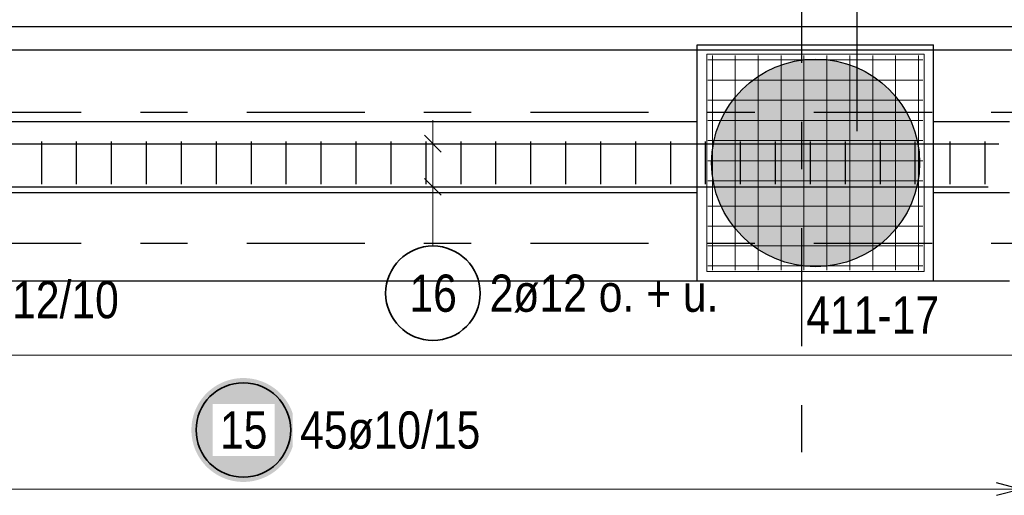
# Model space of a CAD drawing. Header units: millimetres. Extents: x -1.9 to 32.6, y 0 to 21.
# Tile 44 of 59: x 18.1 to 20.1, y 10.3 to 11.3. Entities that reach past the tile are written whole.
import ezdxf

# ---------------------------------------------------------------- set-up
doc = ezdxf.new("R2010")
doc.units = ezdxf.units.MM
doc.linetypes.add('DASHDOTX2', pattern=[2, 1, -0.5, 0, -0.5])
doc.layers.add('Achsen', color=7, linetype='Continuous', lineweight=20)
doc.layers.add('nplo Bewehrung', color=7, linetype='Continuous', lineweight=20)
doc.styles.add('Arial Narrow', font='ARIALN.TTF')

msp = doc.modelspace()

# ---------------------------------------------------------------- hatches: boundary and pattern name
at = {"lineweight": 13, "true_color": 0xd7ffd7}
msp.add_hatch(color=254, dxfattribs=at).paths.add_polyline_path([(19.954865, 11.007545), (19.954845, 11.010512), (19.954785, 11.013477), (19.954685, 11.016442), (19.954545, 11.019405), (19.954365, 11.022366), (19.954145, 11.025324), (19.953886, 11.028279), (19.953586, 11.03123), (19.953247, 11.034177), (19.952868, 11.037119), (19.952449, 11.040055), (19.951991, 11.042986), (19.951494, 11.04591), (19.950957, 11.048828), (19.950381, 11.051737), (19.949765, 11.054639), (19.949111, 11.057532), (19.948417, 11.060416), (19.947685, 11.063291), (19.946914, 11.066155), (19.946105, 11.069009), (19.945257, 11.071851), (19.94437, 11.074682), (19.943446, 11.077501), (19.942484, 11.080307), (19.941484, 11.083099), (19.940447, 11.085878), (19.939372, 11.088643), (19.93826, 11.091393), (19.937111, 11.094128), (19.935925, 11.096847), (19.934703, 11.099549), (19.933444, 11.102236), (19.932149, 11.104904), (19.930819, 11.107555), (19.929453, 11.110188), (19.928051, 11.112803), (19.926614, 11.115398), (19.925143, 11.117973), (19.923637, 11.120529), (19.922096, 11.123064), (19.920522, 11.125578), (19.918913, 11.12807), (19.917271, 11.13054), (19.915597, 11.132989), (19.913889, 11.135414), (19.912149, 11.137816), (19.910376, 11.140195), (19.908572, 11.142549), (19.906736, 11.144879), (19.904868, 11.147184), (19.90297, 11.149463), (19.901041, 11.151717), (19.899082, 11.153944), (19.897094, 11.156145), (19.895075, 11.158319), (19.893028, 11.160465), (19.890952, 11.162584), (19.888847, 11.164674), (19.886715, 11.166736), (19.884555, 11.168769), (19.882367, 11.170772), (19.880153, 11.172746), (19.877912, 11.17469), (19.875646, 11.176604), (19.873354, 11.178486), (19.871036, 11.180338), (19.868694, 11.182158), (19.866328, 11.183947), (19.863937, 11.185703), (19.861524, 11.187427), (19.859087, 11.189119), (19.856627, 11.190777), (19.854146, 11.192402), (19.851643, 11.193994), (19.849118, 11.195551), (19.846573, 11.197075), (19.844007, 11.198563), (19.841422, 11.200018), (19.838817, 11.201437), (19.836194, 11.202821), (19.833552, 11.204169), (19.830891, 11.205482), (19.828214, 11.206759), (19.82552, 11.207999), (19.822809, 11.209203), (19.820082, 11.210371), (19.817339, 11.211501), (19.814582, 11.212595), (19.81181, 11.213651), (19.809024, 11.214669), (19.806225, 11.215651), (19.803412, 11.216594), (19.800588, 11.217499), (19.797751, 11.218366), (19.794903, 11.219195), (19.792044, 11.219985), (19.789174, 11.220737), (19.786295, 11.221449), (19.783406, 11.222123), (19.780509, 11.222758), (19.777603, 11.223354), (19.774689, 11.223911), (19.771768, 11.224428), (19.768841, 11.224906), (19.765907, 11.225344), (19.762968, 11.225743), (19.760023, 11.226102), (19.757074, 11.226421), (19.754121, 11.226701), (19.751165, 11.226941), (19.748205, 11.227141), (19.745243, 11.2273), (19.742279, 11.22742), (19.739314, 11.2275), (19.736348, 11.22754), (19.733382, 11.22754), (19.730416, 11.2275), (19.72745, 11.22742), (19.724487, 11.2273), (19.721525, 11.227141), (19.718565, 11.226941), (19.715608, 11.226701), (19.712655, 11.226421), (19.709706, 11.226102), (19.706762, 11.225743), (19.703822, 11.225344), (19.700889, 11.224906), (19.697961, 11.224428), (19.69504, 11.223911), (19.692127, 11.223354), (19.689221, 11.222758), (19.686323, 11.222123), (19.683435, 11.221449), (19.680555, 11.220737), (19.677686, 11.219985), (19.674827, 11.219195), (19.671979, 11.218366), (19.669142, 11.217499), (19.666317, 11.216594), (19.663505, 11.215651), (19.660705, 11.214669), (19.65792, 11.213651), (19.655148, 11.212595), (19.65239, 11.211501), (19.649648, 11.210371), (19.646921, 11.209203), (19.64421, 11.207999), (19.641516, 11.206759), (19.638838, 11.205482), (19.636178, 11.204169), (19.633536, 11.202821), (19.630912, 11.201437), (19.628308, 11.200018), (19.625722, 11.198563), (19.623157, 11.197075), (19.620611, 11.195551), (19.618087, 11.193994), (19.615584, 11.192402), (19.613102, 11.190777), (19.610643, 11.189119), (19.608206, 11.187427), (19.605792, 11.185703), (19.603402, 11.183947), (19.601035, 11.182158), (19.598693, 11.180338), (19.596376, 11.178486), (19.594084, 11.176604), (19.591817, 11.17469), (19.589577, 11.172746), (19.587362, 11.170772), (19.585175, 11.168769), (19.583015, 11.166736), (19.580882, 11.164674), (19.578778, 11.162584), (19.576702, 11.160465), (19.574654, 11.158319), (19.572636, 11.156145), (19.570647, 11.153944), (19.568688, 11.151717), (19.566759, 11.149463), (19.564861, 11.147184), (19.562994, 11.144879), (19.561158, 11.142549), (19.559354, 11.140195), (19.557581, 11.137816), (19.555841, 11.135414), (19.554133, 11.132989), (19.552458, 11.13054), (19.550816, 11.12807), (19.549208, 11.125578), (19.547634, 11.123064), (19.546093, 11.120529), (19.544587, 11.117973), (19.543115, 11.115398), (19.541679, 11.112803), (19.540277, 11.110188), (19.538911, 11.107555), (19.53758, 11.104904), (19.536285, 11.102236), (19.535027, 11.099549), (19.533804, 11.096847), (19.532619, 11.094128), (19.53147, 11.091393), (19.530358, 11.088643), (19.529283, 11.085878), (19.528245, 11.083099), (19.527245, 11.080307), (19.526283, 11.077501), (19.525359, 11.074682), (19.524473, 11.071851), (19.523625, 11.069009), (19.522816, 11.066155), (19.522045, 11.063291), (19.521312, 11.060416), (19.520619, 11.057532), (19.519964, 11.054639), (19.519349, 11.051737), (19.518773, 11.048828), (19.518236, 11.04591), (19.517738, 11.042986), (19.51728, 11.040055), (19.516862, 11.037119), (19.516483, 11.034177), (19.516143, 11.03123), (19.515844, 11.028279), (19.515584, 11.025324), (19.515365, 11.022366), (19.515185, 11.019405), (19.515045, 11.016442), (19.514945, 11.013477), (19.514885, 11.010512), (19.514865, 11.007545), (19.514885, 11.004579), (19.514945, 11.001613), (19.515045, 10.998649), (19.515185, 10.995686), (19.515365, 10.992725), (19.515584, 10.989767), (19.515844, 10.986812), (19.516143, 10.983861), (19.516483, 10.980914), (19.516862, 10.977972), (19.51728, 10.975035), (19.517738, 10.972105), (19.518236, 10.96918), (19.518773, 10.966263), (19.519349, 10.963353), (19.519964, 10.960452), (19.520619, 10.957559), (19.521312, 10.954674), (19.522045, 10.9518), (19.522816, 10.948936), (19.523625, 10.946082), (19.524473, 10.943239), (19.525359, 10.940409), (19.526283, 10.93759), (19.527245, 10.934784), (19.528245, 10.931991), (19.529283, 10.929212), (19.530358, 10.926448), (19.53147, 10.923698), (19.532619, 10.920963), (19.533804, 10.918244), (19.535027, 10.915541), (19.536285, 10.912855), (19.53758, 10.910186), (19.538911, 10.907535), (19.540277, 10.904902), (19.541679, 10.902288), (19.543115, 10.899693), (19.544587, 10.897118), (19.546093, 10.894562), (19.547634, 10.892027), (19.549208, 10.889513), (19.550816, 10.887021), (19.552458, 10.88455), (19.554133, 10.882102), (19.555841, 10.879677), (19.557581, 10.877275), (19.559354, 10.874896), (19.561158, 10.872542), (19.562994, 10.870212), (19.564861, 10.867907), (19.566759, 10.865628), (19.568688, 10.863374), (19.570647, 10.861147), (19.572636, 10.858946), (19.574654, 10.856772), (19.576702, 10.854626), (19.578778, 10.852507), (19.580882, 10.850417), (19.583015, 10.848355), (19.585175, 10.846322), (19.587362, 10.844318), (19.589577, 10.842345), (19.591817, 10.840401), (19.594084, 10.838487), (19.596376, 10.836604), (19.598693, 10.834753), (19.601035, 10.832932), (19.603402, 10.831144), (19.605792, 10.829387), (19.608206, 10.827663), (19.610643, 10.825972), (19.613102, 10.824314), (19.615584, 10.822689), (19.618087, 10.821097), (19.620611, 10.81954), (19.623157, 10.818016), (19.625722, 10.816527), (19.628308, 10.815073), (19.630912, 10.813654), (19.633536, 10.81227), (19.636178, 10.810922), (19.638838, 10.809609), (19.641516, 10.808332), (19.64421, 10.807092), (19.646921, 10.805888), (19.649648, 10.80472), (19.65239, 10.80359), (19.655148, 10.802496), (19.65792, 10.80144), (19.660705, 10.800421), (19.663505, 10.79944), (19.666317, 10.798497), (19.669142, 10.797592), (19.671979, 10.796725), (19.674827, 10.795896), (19.677686, 10.795106), (19.680555, 10.794354), (19.683435, 10.793641), (19.686323, 10.792967), (19.689221, 10.792332), (19.692127, 10.791737), (19.69504, 10.79118), (19.697961, 10.790663), (19.700889, 10.790185), (19.703822, 10.789746), (19.706762, 10.789348), (19.709706, 10.788989), (19.712655, 10.788669), (19.715608, 10.78839), (19.718565, 10.78815), (19.721525, 10.78795), (19.724487, 10.78779), (19.72745, 10.78767), (19.730416, 10.78759), (19.733382, 10.78755), (19.736348, 10.78755), (19.739314, 10.78759), (19.742279, 10.78767), (19.745243, 10.78779), (19.748205, 10.78795), (19.751165, 10.78815), (19.754121, 10.78839), (19.757074, 10.788669), (19.760023, 10.788989), (19.762968, 10.789348), (19.765907, 10.789746), (19.768841, 10.790185), (19.771768, 10.790663), (19.774689, 10.79118), (19.777603, 10.791737), (19.780509, 10.792332), (19.783406, 10.792967), (19.786295, 10.793641), (19.789174, 10.794354), (19.792044, 10.795106), (19.794903, 10.795896), (19.797751, 10.796725), (19.800588, 10.797592), (19.803412, 10.798497), (19.806225, 10.79944), (19.809024, 10.800421), (19.81181, 10.80144), (19.814582, 10.802496), (19.817339, 10.80359), (19.820082, 10.80472), (19.822809, 10.805888), (19.82552, 10.807092), (19.828214, 10.808332), (19.830891, 10.809609), (19.833552, 10.810922), (19.836194, 10.81227), (19.838817, 10.813654), (19.841422, 10.815073), (19.844007, 10.816527), (19.846573, 10.818016), (19.849118, 10.81954), (19.851643, 10.821097), (19.854146, 10.822689), (19.856627, 10.824314), (19.859087, 10.825972), (19.861524, 10.827663), (19.863937, 10.829387), (19.866328, 10.831144), (19.868694, 10.832932), (19.871036, 10.834753), (19.873354, 10.836604), (19.875646, 10.838487), (19.877912, 10.840401), (19.880153, 10.842345), (19.882367, 10.844318), (19.884555, 10.846322), (19.886715, 10.848355), (19.888847, 10.850417), (19.890952, 10.852507), (19.893028, 10.854626), (19.895075, 10.856772), (19.897094, 10.858946), (19.899082, 10.861147), (19.901041, 10.863374), (19.90297, 10.865628), (19.904868, 10.867907), (19.906736, 10.870212), (19.908572, 10.872542), (19.910376, 10.874896), (19.912149, 10.877275), (19.913889, 10.879677), (19.915597, 10.882102), (19.917271, 10.88455), (19.918913, 10.887021), (19.920522, 10.889513), (19.922096, 10.892027), (19.923637, 10.894562), (19.925143, 10.897118), (19.926614, 10.899693), (19.928051, 10.902288), (19.929453, 10.904902), (19.930819, 10.907535), (19.932149, 10.910186), (19.933444, 10.912855), (19.934703, 10.915541), (19.935925, 10.918244), (19.937111, 10.920963), (19.93826, 10.923698), (19.939372, 10.926448), (19.940447, 10.929212), (19.941484, 10.931991), (19.942484, 10.934784), (19.943446, 10.93759), (19.94437, 10.940409), (19.945257, 10.943239), (19.946105, 10.946082), (19.946914, 10.948936), (19.947685, 10.9518), (19.948417, 10.954674), (19.949111, 10.957559), (19.949765, 10.960452), (19.950381, 10.963353), (19.950957, 10.966263), (19.951494, 10.96918), (19.951991, 10.972105), (19.952449, 10.975035), (19.952868, 10.977972), (19.953247, 10.980914), (19.953586, 10.983861), (19.953886, 10.986812), (19.954145, 10.989767), (19.954365, 10.992725), (19.954545, 10.995686), (19.954685, 10.998649), (19.954785, 11.001613), (19.954845, 11.004579)])
at = {"layer": 'Achsen', "lineweight": 25, "true_color": 0xffffff}
msp.add_hatch(color=7, dxfattribs=at).paths.add_polyline_path([(18.634423, 10.441799), (18.634356, 10.445638), (18.634155, 10.449473), (18.633821, 10.453298), (18.633353, 10.457108), (18.632752, 10.460901), (18.632019, 10.46467), (18.631156, 10.468411), (18.630162, 10.47212), (18.629039, 10.475791), (18.627789, 10.479422), (18.626413, 10.483006), (18.624913, 10.48654), (18.623291, 10.49002), (18.621547, 10.493441), (18.619686, 10.496799), (18.617708, 10.500091), (18.615617, 10.503311), (18.613415, 10.506456), (18.611104, 10.509522), (18.608688, 10.512506), (18.606169, 10.515404), (18.603551, 10.518212), (18.600836, 10.520927), (18.598028, 10.523545), (18.59513, 10.526064), (18.592146, 10.528481), (18.58908, 10.530791), (18.585934, 10.532994), (18.582714, 10.535085), (18.579423, 10.537062), (18.576065, 10.538924), (18.572644, 10.540667), (18.569164, 10.542289), (18.56563, 10.54379), (18.562045, 10.545166), (18.558415, 10.546416), (18.554743, 10.547538), (18.551035, 10.548532), (18.547293, 10.549396), (18.543524, 10.550128), (18.539732, 10.550729), (18.535921, 10.551197), (18.532096, 10.551531), (18.528262, 10.551732), (18.524423, 10.551799), (18.520584, 10.551732), (18.51675, 10.551531), (18.512925, 10.551197), (18.509114, 10.550729), (18.505322, 10.550128), (18.501553, 10.549396), (18.497812, 10.548532), (18.494103, 10.547538), (18.490431, 10.546416), (18.486801, 10.545166), (18.483216, 10.54379), (18.479682, 10.542289), (18.476202, 10.540667), (18.472781, 10.538924), (18.469423, 10.537062), (18.466132, 10.535085), (18.462912, 10.532994), (18.459767, 10.530791), (18.4567, 10.528481), (18.453717, 10.526064), (18.450819, 10.523545), (18.448011, 10.520927), (18.445296, 10.518212), (18.442677, 10.515404), (18.440158, 10.512506), (18.437742, 10.509522), (18.435431, 10.506456), (18.433229, 10.503311), (18.431138, 10.500091), (18.42916, 10.496799), (18.427299, 10.493441), (18.425556, 10.49002), (18.423933, 10.48654), (18.422433, 10.483006), (18.421057, 10.479422), (18.419807, 10.475791), (18.418684, 10.47212), (18.417691, 10.468411), (18.416827, 10.46467), (18.416094, 10.460901), (18.415494, 10.457108), (18.415026, 10.453298), (18.414691, 10.449473), (18.41449, 10.445638), (18.414423, 10.441799), (18.41449, 10.43796), (18.414691, 10.434126), (18.415026, 10.430301), (18.415494, 10.42649), (18.416094, 10.422698), (18.416827, 10.418929), (18.417691, 10.415188), (18.418684, 10.411479), (18.419807, 10.407808), (18.421057, 10.404177), (18.422433, 10.400593), (18.423933, 10.397058), (18.425556, 10.393579), (18.427299, 10.390158), (18.42916, 10.386799), (18.431138, 10.383508), (18.433229, 10.380288), (18.435431, 10.377143), (18.437742, 10.374077), (18.440158, 10.371093), (18.442677, 10.368195), (18.445296, 10.365387), (18.448011, 10.362672), (18.450819, 10.360053), (18.453717, 10.357535), (18.4567, 10.355118), (18.459767, 10.352808), (18.462912, 10.350605), (18.466132, 10.348514), (18.469423, 10.346537), (18.472781, 10.344675), (18.476202, 10.342932), (18.479682, 10.341309), (18.483216, 10.339809), (18.486801, 10.338433), (18.490431, 10.337183), (18.494103, 10.336061), (18.497812, 10.335067), (18.501553, 10.334203), (18.505322, 10.333471), (18.509114, 10.33287), (18.512925, 10.332402), (18.51675, 10.332067), (18.520584, 10.331866), (18.524423, 10.331799), (18.528262, 10.331866), (18.532096, 10.332067), (18.535921, 10.332402), (18.539732, 10.33287), (18.543524, 10.333471), (18.547293, 10.334203), (18.551035, 10.335067), (18.554743, 10.336061), (18.558415, 10.337183), (18.562045, 10.338433), (18.56563, 10.339809), (18.569164, 10.341309), (18.572644, 10.342932), (18.576065, 10.344675), (18.579423, 10.346537), (18.582714, 10.348514), (18.585934, 10.350605), (18.58908, 10.352808), (18.592146, 10.355118), (18.59513, 10.357535), (18.598028, 10.360053), (18.600836, 10.362672), (18.603551, 10.365387), (18.606169, 10.368195), (18.608688, 10.371093), (18.611104, 10.374077), (18.613415, 10.377143), (18.615617, 10.380288), (18.617708, 10.383508), (18.619686, 10.386799), (18.621547, 10.390158), (18.623291, 10.393579), (18.624913, 10.397058), (18.626413, 10.400593), (18.627789, 10.404177), (18.629039, 10.407808), (18.630162, 10.411479), (18.631156, 10.415188), (18.632019, 10.418929), (18.632752, 10.422698), (18.633353, 10.42649), (18.633821, 10.430301), (18.634155, 10.434126)])

# ---------------------------------------------------------------- linework, layer by layer
at = {"color": 3, "linetype": 'Continuous', "lineweight": 25, "ltscale": 2}
for p, q in [((19.822736, 11.075044), (19.822736, 14.170042)), ((15.172461, 11.29633), (20.564961, 11.29633)), ((15.172461, 11.246759), (20.564961, 11.246759))]:
    msp.add_line(p, q, dxfattribs=at)
at = {"color": 3, "linetype": 'Continuous', "lineweight": 25}
for p, q in [((19.484478, 10.757545), (19.484478, 11.257545)), ((19.484478, 11.257545), (19.984478, 11.257545)), ((19.984478, 10.757545), (19.984478, 11.257545)), ((17.654603, 11.095045), (19.484478, 11.095045)), ((19.984158, 10.945045), (19.984158, 11.095045)), ((19.984158, 11.095045), (20.145049, 11.095045)), ((17.654603, 10.945045), (19.484478, 10.945045)), ((19.984158, 10.945045), (20.145049, 10.945045)), ((19.484478, 10.757545), (19.984478, 10.757545)), ((19.984478, 10.757545), (20.145049, 10.757545))]:
    msp.add_line(p, q, dxfattribs=at)
at = {"color": 5, "linetype": 'Continuous', "lineweight": 18, "ltscale": 2}
msp.add_line((20.617049, 10.600424), (15.076161, 10.600424), dxfattribs=at)
at = {"layer": 'Achsen', "color": 3, "linetype": 'DASHDOTX2', "lineweight": 25, "ltscale": 0.25}
for p, q in [((19.704965, 19.869562), (19.704965, 10.31573)), ((14.331419, 11.115042), (22.983912, 11.115042)), ((14.331419, 10.837542), (22.983912, 10.837542))]:
    msp.add_line(p, q, dxfattribs=at)
at = {"layer": 'Achsen', "color": 5, "linetype": 'Continuous', "lineweight": 18, "ltscale": 2}
for p, q in [((18.925284, 10.907028), (18.925284, 11.098221)), ((18.850284, 11.048221), (19.000284, 11.048221)), ((18.850284, 10.957028), (19.000284, 10.957028)), ((18.925284, 10.831558), (18.925284, 10.907028)), ((20.167549, 10.316799), (16.914961, 10.316799))]:
    msp.add_line(p, q, dxfattribs=at)
at = {"layer": 'Achsen', "color": 3, "linetype": 'Continuous', "lineweight": 25, "ltscale": 2}
for p, q in [((18.907606, 11.065898), (18.942962, 11.030543)), ((15.122328, 11.048221), (20.122328, 11.048221)), ((18.09772, 10.962544), (18.09772, 11.052544)), ((18.171643, 10.962544), (18.171643, 11.052544)), ((18.245565, 10.962544), (18.245565, 11.052544)), ((18.319488, 10.962544), (18.319488, 11.052544)), ((18.39341, 10.962544), (18.39341, 11.052544)), ((18.467333, 10.962544), (18.467333, 11.052544)), ((18.541255, 10.962544), (18.541255, 11.052544)), ((18.615178, 10.962544), (18.615178, 11.052544)), ((18.6891, 10.962544), (18.6891, 11.052544)), ((18.763022, 10.962544), (18.763022, 11.052544)), ((18.836945, 10.962544), (18.836945, 11.052544)), ((18.910867, 10.962544), (18.910867, 11.052544)), ((18.98479, 10.962544), (18.98479, 11.052544)), ((19.058712, 10.962544), (19.058712, 11.052544)), ((19.132635, 10.962544), (19.132635, 11.052544)), ((19.206557, 10.962544), (19.206557, 11.052544)), ((19.28048, 10.962544), (19.28048, 11.052544)), ((19.354402, 10.962544), (19.354402, 11.052544)), ((19.428325, 10.962544), (19.428325, 11.052544)), ((19.502247, 10.962544), (19.502247, 11.052544)), ((19.576169, 10.962544), (19.576169, 11.052544)), ((19.650092, 10.962544), (19.650092, 11.052544)), ((19.724014, 10.962544), (19.724014, 11.052544)), ((19.797937, 10.962544), (19.797937, 11.052544)), ((19.871859, 10.962544), (19.871859, 11.052544)), ((19.945782, 10.962544), (19.945782, 11.052544)), ((20.019704, 10.962544), (20.019704, 11.052544)), ((20.093627, 10.962544), (20.093627, 11.052544)), ((15.099654, 10.957028), (20.099654, 10.957028)), ((18.907606, 10.974705), (18.942962, 10.93935)), ((20.167549, 10.316799), (20.117549, 10.330197)), ((20.117549, 10.303402), (20.167549, 10.316799))]:
    msp.add_line(p, q, dxfattribs=at)
at = {"layer": 'Achsen', "color": 2, "linetype": 'Continuous', "lineweight": 35, "ltscale": 2}
for centre in [(18.925284, 10.731558), (18.524423, 10.441799)]:
    msp.add_circle(centre, 0.1, dxfattribs=at)
at = {"layer": 'nplo Bewehrung', "color": 9, "linetype": 'Continuous', "lineweight": 0, "ltscale": 2}
for p, q in [((19.964478, 11.237545), (19.504478, 11.237545)), ((19.504478, 11.237545), (19.504478, 10.777545)), ((19.516478, 10.780047), (19.516478, 11.235047)), ((19.564923, 10.780047), (19.564923, 11.235047)), ((19.613367, 10.780047), (19.613367, 11.235047)), ((19.661812, 10.780047), (19.661812, 11.235047)), ((19.710256, 10.780047), (19.710256, 11.235047)), ((19.758701, 10.780047), (19.758701, 11.235047)), ((19.807145, 10.780047), (19.807145, 11.235047)), ((19.85559, 10.780047), (19.85559, 11.235047)), ((19.904034, 10.780047), (19.904034, 11.235047)), ((19.952478, 10.780047), (19.952478, 11.235047)), ((19.964478, 10.777545), (19.964478, 11.237545)), ((19.506978, 11.225545), (19.961978, 11.225545)), ((19.506978, 11.182879), (19.961978, 11.182879)), ((19.506978, 11.140212), (19.961978, 11.140212)), ((19.506978, 11.097545), (19.961978, 11.097545)), ((19.506978, 11.054879), (19.961978, 11.054879)), ((19.506978, 11.012212), (19.961978, 11.012212)), ((19.506978, 10.969545), (19.961978, 10.969545)), ((19.506978, 10.915545), (19.961978, 10.915545)), ((19.506978, 10.873545), (19.961978, 10.873545)), ((19.504478, 10.840045), (19.504478, 10.777545)), ((19.506978, 10.831545), (19.961978, 10.831545)), ((19.506978, 10.789545), (19.961978, 10.789545)), ((19.504478, 10.777545), (19.964478, 10.777545)), ((19.504478, 10.777545), (19.566978, 10.777545))]:
    msp.add_line(p, q, dxfattribs=at)
at = {"layer": 'nplo Bewehrung', "color": 3, "linetype": 'Continuous', "lineweight": 25}
msp.add_circle((19.734865, 11.007545), 0.22, dxfattribs=at)

# ---------------------------------------------------------------- texts
at = {"color": 2, "lineweight": 35, "style": 'Arial Narrow'}
msp.add_text('411-17', height=0.07875, dxfattribs=at).set_placement((19.71509, 10.645916))
at = {"color": 2, "lineweight": 35, "insert": (17.829537, 10.757172), "char_height": 0.07875, "attachment_point": 1, "line_spacing_factor": 0.9, "style": 'Arial Narrow', "bg_fill": 3, "box_fill_scale": 1.2, "bg_fill_color": 256, "bg_fill_true_color": 13158600, "bg_fill_transparency": 0}
msp.add_mtext('112ø12/10', dxfattribs=at)
at = {"layer": 'Achsen', "color": 2, "lineweight": 35, "char_height": 0.07875, "attachment_point": 1, "line_spacing_factor": 0.9, "style": 'Arial Narrow'}
for s, insert in [('16', (18.875672, 10.770933)), ('2ø12 o. + u.', (19.045284, 10.770933))]:
    msp.add_mtext(s, dxfattribs=dict(at, insert=insert))
at = {"layer": 'Achsen', "color": 2, "lineweight": 35, "insert": (18.644423, 10.481174), "char_height": 0.07875, "attachment_point": 1, "line_spacing_factor": 0.9, "style": 'Arial Narrow', "bg_fill": 3, "box_fill_scale": 1.2, "bg_fill_color": 256, "bg_fill_true_color": 13158600, "bg_fill_transparency": 0}
msp.add_mtext('45ø10/15', dxfattribs=at)

# ---------------------------------------------------------------- next in the draw order: linework, layer by layer
at = {"color": 3, "linetype": 'Continuous', "lineweight": 25}
msp.add_line((17.654603, 10.757545), (19.484478, 10.757545), dxfattribs=at)

# ---------------------------------------------------------------- next in the draw order: texts
at = {"layer": 'Achsen', "color": 2, "lineweight": 35, "insert": (18.474811, 10.481174), "char_height": 0.07875, "attachment_point": 1, "line_spacing_factor": 0.9, "style": 'Arial Narrow', "bg_fill": 3, "box_fill_scale": 1.2, "bg_fill_color": 256, "bg_fill_true_color": 13158600, "bg_fill_transparency": 0}
msp.add_mtext('15', dxfattribs=at)

doc.saveas('drawing.dxf')
